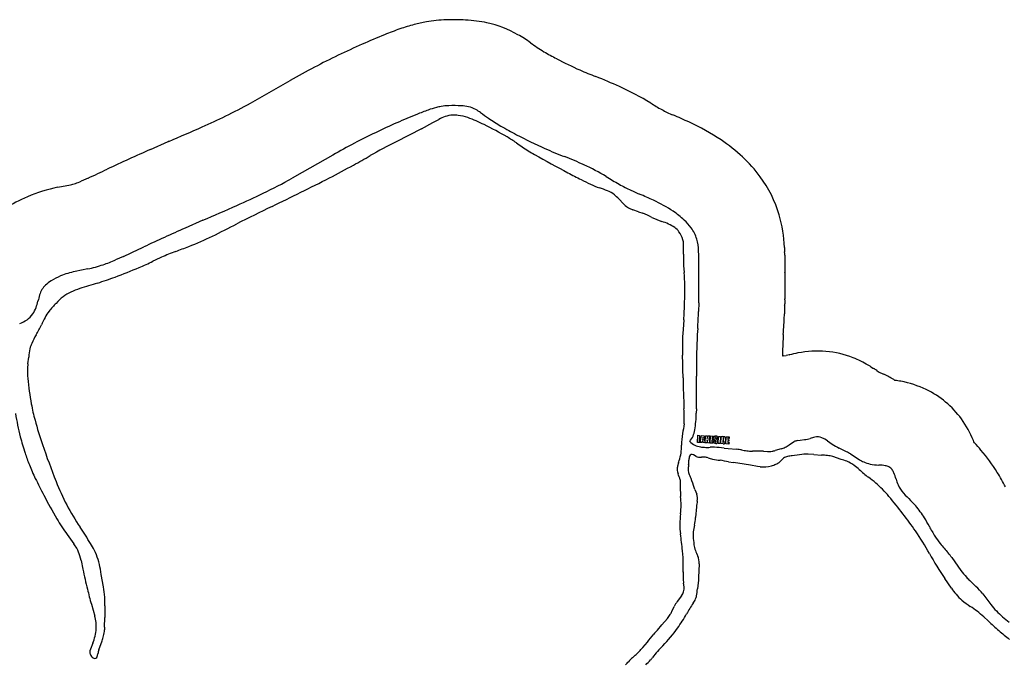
# Model space of a CAD drawing. Extents: x 0.09 to 7.78, y 0.05 to 9.07.
# Tile 11 of 12: x 2.72 to 5.58, y 7.2 to 9.07. Entities that reach past the tile are written whole.
import ezdxf

# ---------------------------------------------------------------- set-up
doc = ezdxf.new("R2010")
doc.units = 0

msp = doc.modelspace()

# ---------------------------------------------------------------- linework, layer by layer
at = {"layer": 'Default', "color": 6, "linetype": 'CONTINUOUS'}
for p, q in [((3.417138, 8.846006), (3.505323, 8.896345)), ((3.389519, 8.830649), (3.417138, 8.846006)), ((3.098867, 8.695841), (3.150464, 8.718465)), ((2.917368, 8.612571), (2.896564, 8.6034)), ((2.8289, 8.585521), (2.865585, 8.593057)), ((4.944393, 8.410887), (4.944919, 8.398057)), ((4.945128, 8.388375), (4.945242, 8.337224)), ((4.945242, 8.336494), (4.94519, 8.260791)), ((4.945175, 8.25827), (4.945047, 8.246362)), ((4.944983, 8.242806), (4.944351, 8.217515)), ((4.941837, 8.095142), (4.949596, 8.096407)), ((4.958441, 8.097688), (4.958732, 8.097725)), ((5.195853, 8.063601), (5.203766, 8.058577)), ((5.212966, 8.052445), (5.217892, 8.049003)), ((5.217892, 8.049003), (5.23313, 8.041722))]:
    msp.add_line(p, q, dxfattribs=at)
at = {"layer": 'Default', "color": 132, "linetype": 'CONTINUOUS'}
for p, q in [((3.887234, 8.75615), (3.92018, 8.773881)), ((3.92018, 8.773881), (3.938154, 8.7833)), ((3.887234, 8.75615), (3.813547, 8.718383)), ((4.475868, 8.537475), (4.462098, 8.551689)), ((4.475868, 8.537475), (4.48088, 8.532719)), ((4.519792, 8.514248), (4.503275, 8.519842)), ((4.519792, 8.514248), (4.531887, 8.509874)), ((4.650225, 8.369081), (4.650847, 8.358438)), ((4.650847, 8.358438), (4.652536, 8.33775)), ((4.651171, 8.199694), (4.64904, 8.17136)), ((2.741782, 8.071449), (2.743882, 8.091454)), ((2.741782, 8.071449), (2.740744, 8.059419)), ((4.687615, 7.802092), (4.679098, 7.806863)), ((4.988172, 7.807358), (4.967293, 7.804101)), ((5.029761, 7.807942), (5.013817, 7.808856)), ((5.029761, 7.807942), (5.052497, 7.806161)), ((5.109771, 7.79389), (5.084833, 7.801956)), ((4.636142, 7.78357), (4.633262, 7.774476)), ((4.781786, 7.786831), (4.795962, 7.784505)), ((4.865613, 7.773222), (4.845725, 7.776838)), ((4.873747, 7.77226), (4.865613, 7.773222)), ((4.683851, 7.706176), (4.679887, 7.71806)), ((4.683851, 7.706176), (4.689242, 7.692405)), ((4.688053, 7.655984), (4.68566, 7.624446)), ((2.8559, 7.575066), (2.875122, 7.548415)), ((2.896292, 7.499738), (2.893007, 7.512774)), ((2.896292, 7.499738), (2.901729, 7.473963)), ((4.64934, 7.466119), (4.649634, 7.489495)), ((4.696405, 7.489842), (4.694835, 7.469442)), ((2.955192, 7.459166), (2.952523, 7.474102)), ((2.961283, 7.422511), (2.955192, 7.459166)), ((4.694835, 7.469442), (4.694364, 7.451327)), ((4.652054, 7.423268), (4.650592, 7.433879)), ((4.69172, 7.425855), (4.690873, 7.416904)), ((4.693734, 7.442132), (4.69172, 7.425855)), ((4.694364, 7.451327), (4.693734, 7.442132)), ((5.430554, 7.419106), (5.411756, 7.447119)), ((2.926447, 7.37242), (2.936616, 7.337535)), ((4.644618, 7.396461), (4.632053, 7.380262)), ((4.616482, 7.35138), (4.623449, 7.365631)), ((2.964968, 7.305209), (2.965172, 7.33388)), ((4.574451, 7.297146), (4.587071, 7.312499)), ((4.587071, 7.312499), (4.60387, 7.331247)), ((5.537633, 7.323617), (5.52475, 7.335526)), ((2.964968, 7.305209), (2.964607, 7.297905)), ((2.93066, 7.258764), (2.923532, 7.241144)), ((2.947829, 7.239169), (2.957393, 7.265891)), ((4.531614, 7.246864), (4.545283, 7.261809)), ((2.944388, 7.223154), (2.945304, 7.228297)), ((2.943591, 7.220605), (2.944388, 7.223154)), ((4.510019, 7.223654), (4.501729, 7.216795))]:
    msp.add_line(p, q, dxfattribs=at)
at = {"layer": 'Default', "color": 202, "linetype": 'CONTINUOUS'}
for p, q in [((3.62926, 8.679228), (3.539858, 8.628195)), ((3.539858, 8.628195), (3.511014, 8.612156)), ((3.250857, 8.489509), (3.19926, 8.466884)), ((4.695129, 8.387818), (4.694603, 8.400648)), ((3.02009, 8.38464), (2.996955, 8.374442)), ((4.695242, 8.336667), (4.695129, 8.387818)), ((2.915885, 8.348169), (2.8792, 8.340634)), ((4.69519, 8.260965), (4.695242, 8.336667)), ((4.695062, 8.249057), (4.69519, 8.260965)), ((4.695062, 8.249057), (4.694429, 8.223766)), ((4.688049, 7.940585), (4.688158, 8.035625)), ((4.688049, 7.940585), (4.687755, 7.928262)), ((4.690818, 7.84337), (4.691924, 7.863849)), ((4.691924, 7.863849), (4.697249, 7.863563)), ((4.697249, 7.863563), (4.696363, 7.847184)), ((4.699418, 7.842923), (4.703228, 7.863255)), ((4.703228, 7.863255), (4.710933, 7.862838)), ((4.710933, 7.862838), (4.712876, 7.842193)), ((4.713792, 7.842166), (4.714898, 7.862645)), ((4.714898, 7.862645), (4.720223, 7.862359)), ((4.720223, 7.862359), (4.719794, 7.854403)), ((4.719794, 7.854403), (4.722589, 7.862229)), ((4.722589, 7.862229), (4.727582, 7.861961)), ((4.727582, 7.861961), (4.724038, 7.85288)), ((4.727621, 7.841441), (4.728727, 7.86192)), ((4.728727, 7.86192), (4.737604, 7.86144)), ((4.733832, 7.857534), (4.733621, 7.853654)), ((4.737384, 7.857339), (4.733832, 7.857534)), ((4.737604, 7.86144), (4.737384, 7.857339)), ((4.745435, 7.854822), (4.745517, 7.85634)), ((4.750426, 7.855361), (4.750379, 7.854552)), ((4.75171, 7.840179), (4.752817, 7.860657)), ((4.752817, 7.860657), (4.758142, 7.860371)), ((4.758142, 7.860371), (4.757035, 7.839893)), ((4.759294, 7.839781), (4.7604, 7.86026)), ((4.7604, 7.86026), (4.764382, 7.860045)), ((4.765536, 7.856471), (4.764808, 7.842998)), ((4.767117, 7.855274), (4.767013, 7.85588)), ((4.76708, 7.853834), (4.767117, 7.855274)), ((4.773569, 7.839033), (4.774675, 7.859512)), ((4.774675, 7.859512), (4.783552, 7.859032)), ((4.783552, 7.859032), (4.783332, 7.854931)), ((4.699381, 7.842908), (4.690818, 7.84337)), ((4.696363, 7.847184), (4.699601, 7.847008)), ((4.699601, 7.847008), (4.699381, 7.842908)), ((4.704931, 7.842625), (4.699418, 7.842923)), ((4.705449, 7.84629), (4.704931, 7.842625)), ((4.707358, 7.846184), (4.705449, 7.84629)), ((4.705582, 7.849922), (4.707403, 7.849822)), ((4.707422, 7.842489), (4.707358, 7.846184)), ((4.712876, 7.842193), (4.707422, 7.842489)), ((4.719117, 7.84188), (4.713792, 7.842166)), ((4.71959, 7.850659), (4.719117, 7.84188)), ((4.721266, 7.841763), (4.71959, 7.850659)), ((4.726768, 7.841465), (4.721266, 7.841763)), ((4.724038, 7.85288), (4.726768, 7.841465)), ((4.736854, 7.840944), (4.727621, 7.841441)), ((4.740403, 7.829051), (4.728415, 7.828997)), ((4.733411, 7.849756), (4.733166, 7.845255)), ((4.733166, 7.845255), (4.737074, 7.845044)), ((4.736736, 7.849575), (4.733411, 7.849756)), ((4.733621, 7.853654), (4.736946, 7.853473)), ((4.736946, 7.853473), (4.736736, 7.849575)), ((4.737074, 7.845044), (4.736854, 7.840944)), ((4.738373, 7.84689), (4.738444, 7.848233)), ((4.738444, 7.848233), (4.743388, 7.847966)), ((4.742486, 7.849602), (4.740471, 7.851181)), ((4.743388, 7.847966), (4.743256, 7.845471)), ((4.750379, 7.854552), (4.745435, 7.854822)), ((4.757035, 7.839893), (4.75171, 7.840179)), ((4.766007, 7.839419), (4.759294, 7.839781)), ((4.766651, 7.845879), (4.766461, 7.844031)), ((4.766651, 7.845879), (4.76708, 7.853834)), ((4.772341, 7.852373), (4.771956, 7.845202)), ((4.782802, 7.838536), (4.773569, 7.839033)), ((4.779359, 7.847348), (4.779114, 7.842847)), ((4.779114, 7.842847), (4.783022, 7.842636)), ((4.782684, 7.847167), (4.779359, 7.847348)), ((4.77978, 7.855126), (4.779569, 7.851246)), ((4.779569, 7.851246), (4.782894, 7.851065)), ((4.783332, 7.854931), (4.77978, 7.855126)), ((4.782894, 7.851065), (4.782684, 7.847167)), ((4.783022, 7.842636), (4.782802, 7.838536)), ((4.958232, 7.836322), (4.967374, 7.842576)), ((4.967374, 7.842576), (4.972732, 7.845443)), ((4.982081, 7.848402), (4.98984, 7.849668)), ((4.98984, 7.849668), (5.002908, 7.851322)), ((5.069761, 7.847525), (5.061848, 7.852549)), ((5.069761, 7.847525), (5.083259, 7.838092)), ((4.768458, 7.826466), (4.780266, 7.82509)), ((4.780266, 7.82509), (4.805218, 7.823217)), ((4.868594, 7.818157), (4.851387, 7.817926)), ((4.883509, 7.817275), (4.894947, 7.816462)), ((4.934348, 7.824623), (4.917162, 7.819655)), ((5.125347, 7.81615), (5.103845, 7.826424)), ((5.136955, 7.809725), (5.161606, 7.793868)), ((5.43193, 7.508045), (5.458082, 7.470602)), ((5.484034, 7.441257), (5.50194, 7.42402)), ((5.521746, 7.402357), (5.545407, 7.371603))]:
    msp.add_line(p, q, dxfattribs=at)
at = {"layer": 'Default', "color": 6, "linetype": 'CONTINUOUS'}
for centre, radius, start, end in [((4.013901, 8.50709), 0.571567, 104.969147, 109.326224), ((3.973623, 8.657732), 0.415633, 99.954167, 104.969147), ((3.971457, 8.670074), 0.403103, 91.678869, 99.954167), ((3.980339, 8.367058), 0.706249, 87.097677, 91.678869), ((3.996887, 8.693475), 0.379413, 77.614517, 87.097677), ((4.008195, 8.744965), 0.326696, 60.614419, 77.614517), ((4.163889, 8.079419), 1.024777, 109.326224, 112.004556), ((4.634887, 6.913556), 2.282018, 113.773994, 117.644), ((4.524318, 7.187531), 1.98674, 112.004556, 114.041049), ((3.973672, 8.683661), 0.397052, 54.311676, 60.614419), ((4.893463, 9.964236), 1.179618, 234.311676, 235.435992), ((4.394895, 9.240549), 0.300816, 235.435992, 239.913228), ((4.752922, 9.858507), 1.014998, 239.913228, 242.275673), ((4.164423, 8.738736), 0.25, 62.068455, 62.275673), ((4.816153, 9.968003), 1.141349, 242.068455, 245.799726), ((4.671758, 6.849295), 2.356054, 117.721431, 119.669812), ((3.692079, 8.713615), 0.25, 117.644, 117.721431), ((4.84701, 10.072182), 1.249106, 246.467626, 248.77637), ((3.62926, 8.679228), 0.25, 119.669812, 119.719183), ((3.90967, 7.658528), 1.340167, 65.558439, 68.77637), ((4.10747, 8.093737), 0.862117, 58.723513, 65.558439), ((2.692859, 10.083504), 1.433521, 295.839478, 299.076607), ((5.268128, 10.00445), 1.373493, 238.723513, 240.271741), ((4.690409, 8.99276), 0.208471, 240.271741, 245.127885), ((4.843039, 9.321993), 0.571362, 245.127885, 247.007261), ((2.347413, 10.796839), 2.226099, 293.891384, 295.839478), ((3.909953, 7.123004), 1.817403, 65.364141, 67.007261), ((4.393348, 8.177087), 0.657764, 56.158457, 65.364141), ((-0.799122, 17.900282), 9.995242, 293.284897, 293.891384), ((3.250857, 8.489509), 0.25, 113.284897, 113.676521), ((4.474231, 8.297719), 0.512526, 47.204386, 56.158457), ((5.080068, 4.177509), 4.933608, 113.676521, 115.290917), ((4.54316, 8.372168), 0.411067, 36.470057, 47.204386), ((0.277791, 14.340975), 6.307296, 294.739666, 295.290917), ((2.809438, 8.803671), 0.218402, 288.837327, 293.510999), ((4.588666, 8.405804), 0.354479, 16.250987, 36.470057), ((2.925036, 8.117478), 0.477814, 101.607198, 112.766594), ((2.841821, 8.708749), 0.118108, 281.607198, 288.837327), ((2.908025, 8.158014), 0.433854, 112.766594, 122.56477), ((4.550751, 8.394752), 0.393973, 2.347132, 16.250987), ((4.695129, 8.387818), 0.25, 0.127552, 2.347132), ((4.695242, 8.336667), 0.25, 359.96022, 360.127552), ((4.69519, 8.260965), 0.25, 359.382257, 359.96022), ((4.695062, 8.249057), 0.25, 358.567231, 359.382257), ((2.770851, 8.305857), 2.175329, 356.091598, 357.556314), ((4.694429, 8.223766), 0.25, 357.556314, 358.567231), ((6.130476, 8.076326), 1.192128, 176.091598, 178.789664), ((7.241143, 8.052861), 2.303043, 178.789664, 178.962276), ((4.982081, 7.848402), 0.25, 99.263557, 100.044389), ((4.98984, 7.849668), 0.25, 97.215285, 99.263557), ((5.056075, 7.73199), 0.378467, 101.031483, 104.904087), ((5.040244, 7.822919), 0.286195, 68.605053, 101.403949), ((5.031548, 7.800723), 0.310034, 59.686874, 68.605053), ((5.061848, 7.852549), 0.25, 57.587001, 59.686874), ((5.069761, 7.847525), 0.25, 55.052933, 57.587001), ((5.125347, 7.81615), 0.25, 63.282675, 64.460501), ((5.049222, 7.664905), 0.419322, 58.874014, 63.282675), ((5.2122, 7.634839), 0.392719, 79.54532, 82.129316), ((5.230564, 7.734359), 0.291519, 64.257006, 79.54532), ((5.237768, 7.749299), 0.274933, 36.166738, 64.257006), ((5.222095, 7.737843), 0.294346, 22.081683, 36.166738), ((5.104377, 7.690086), 0.421383, 21.142088, 22.081683), ((5.123294, 7.484889), 0.517234, 40.502699, 43.674621), ((5.106995, 7.470966), 0.53867, 31.949284, 40.502699), ((5.043058, 7.431093), 0.614022, 27.389056, 31.949284)]:
    msp.add_arc(centre, radius, start, end, dxfattribs=at)
at = {"layer": 'Default', "color": 202, "linetype": 'CONTINUOUS'}
for centre, radius, start, end in [((4.163889, 8.079419), 0.774777, 109.326224, 112.004556), ((4.013901, 8.50709), 0.321567, 104.969147, 109.326224), ((3.973623, 8.657732), 0.165633, 99.954167, 104.969147), ((3.971457, 8.670074), 0.153103, 91.678869, 99.954167), ((3.980339, 8.367058), 0.456249, 87.097677, 91.678869), ((3.996887, 8.693475), 0.129413, 77.614517, 87.097677), ((4.008195, 8.744965), 0.076696, 60.614419, 77.614517), ((3.973672, 8.683661), 0.147052, 54.311676, 60.614419), ((4.893463, 9.964236), 1.429618, 234.311676, 235.435992), ((4.634887, 6.913556), 2.032018, 113.75749, 117.644), ((4.524318, 7.187531), 1.73674, 112.004556, 114.060181), ((4.394895, 9.240549), 0.550816, 235.435992, 239.913228), ((4.752922, 9.858507), 1.264998, 239.913228, 242.275673), ((4.816153, 9.968003), 1.391349, 242.068455, 245.859966), ((4.671758, 6.849295), 2.106054, 117.721431, 119.669812), ((4.84701, 10.072182), 1.499106, 246.412151, 248.77637), ((3.90967, 7.658528), 1.090167, 65.558439, 68.77637), ((4.10747, 8.093737), 0.612117, 58.723513, 65.558439), ((2.692859, 10.083504), 1.683521, 295.839478, 299.076607), ((5.268128, 10.00445), 1.623493, 238.723513, 240.271741), ((4.690409, 8.99276), 0.458471, 240.271741, 245.127885), ((4.843039, 9.321993), 0.821362, 245.127885, 247.007261), ((2.347413, 10.796839), 2.476099, 293.891384, 295.839478), ((3.909953, 7.123004), 1.567403, 65.364141, 67.007261), ((4.393348, 8.177087), 0.407764, 56.158457, 65.364141), ((-0.799122, 17.900282), 10.245242, 293.284897, 293.891384), ((4.474231, 8.297719), 0.262526, 47.204386, 56.158457), ((4.54316, 8.372168), 0.161067, 36.470057, 47.204386), ((5.080068, 4.177509), 4.683608, 113.676521, 115.290917), ((4.588666, 8.405804), 0.104479, 16.250987, 36.470057), ((4.550751, 8.394752), 0.143973, 2.347132, 16.250987), ((0.277791, 14.340975), 6.557296, 294.721361, 295.290917), ((2.809438, 8.803671), 0.468402, 288.837327, 293.599079), ((2.841821, 8.708749), 0.368108, 281.607198, 288.837327), ((2.908025, 8.158014), 0.183854, 112.766594, 122.56477), ((2.925036, 8.117478), 0.227814, 101.607198, 112.766594), ((2.83544, 8.255119), 0.062139, 132.92051, 163.57226), ((2.869177, 8.21884), 0.111681, 122.56477, 132.92051), ((3.073411, 8.184955), 0.310239, 163.57226, 167.146525), ((2.680489, 8.266961), 0.090336, 326.417426, 339.784869), ((2.587538, 8.301188), 0.189389, 339.784869, 345.562985), ((2.696057, 8.259668), 0.073377, 287.138648, 324.437203), ((2.770851, 8.305857), 1.925329, 356.091598, 357.556314), ((6.130476, 8.076326), 1.442128, 176.091598, 178.789664), ((7.241143, 8.052861), 2.553043, 178.789664, 180.386803), ((4.32613, 7.936895), 0.361728, 350.86505, 358.632523), ((4.6172, 7.888504), 0.066685, 320.186113, 352.211592), ((4.862002, 7.827263), 0.158053, 168.617554, 171.75737), ((4.939608, 7.863433), 0.232603, 181.226211, 183.354722), ((4.744714, 7.855326), 0.006054, 173.04098, 211.688632), ((4.74901, 7.85573), 0.01031, 163.767209, 178.171278), ((4.742422, 7.857648), 0.003449, 133.678217, 163.767209), ((4.743268, 7.856619), 0.004779, 105.190741, 132.485877), ((4.7442, 7.853186), 0.008336, 85.919795, 105.190741), ((4.747129, 7.856138), 0.003425, 173.98107, 200.485388), ((4.745799, 7.856562), 0.002077, 145.280138, 181.798779), ((4.744707, 7.857228), 0.000803, 84.36326, 139.962784), ((4.744821, 7.857353), 0.000675, 24.551594, 92.950351), ((4.744752, 7.853928), 0.007573, 54.664853, 89.689464), ((4.742035, 7.856767), 0.003508, 353.001541, 374.296164), ((4.747461, 7.857748), 0.00289, 16.389798, 54.664853), ((4.739982, 7.85634), 0.010489, 354.641323, 372.236396), ((4.763558, 7.830791), 0.029265, 78.633867, 88.387261), ((4.765507, 7.853128), 0.003343, 71.299475, 89.50544), ((4.766278, 7.855545), 0.000807, 24.485475, 68.135428), ((4.76831, 7.855135), 0.004464, 48.040788, 76.854139), ((4.768666, 7.855791), 0.003743, 10.055403, 45.374976), ((4.749437, 7.854465), 0.023, 354.77944, 364.937107), ((5.056075, 7.73199), 0.128467, 100.581373, 106.721461), ((5.040244, 7.822919), 0.036195, 68.605053, 102.37911), ((5.031548, 7.800723), 0.060034, 59.686874, 68.605053), ((4.709692, 7.888874), 0.059649, 226.222404, 260.960689), ((4.713338, 7.911793), 0.082857, 260.960689, 268.47296), ((4.719224, 8.132598), 0.30374, 268.47296, 271.73399), ((4.750068, 7.845925), 0.011735, 175.281588, 191.189652), ((4.741925, 7.844379), 0.003448, 192.246921, 227.995085), ((4.743181, 7.85464), 0.004395, 214.580142, 231.921947), ((4.744152, 7.847098), 0.006961, 229.358514, 269.736792), ((4.735864, 7.626307), 0.202795, 80.751012, 88.717255), ((4.734185, 7.83721), 0.014915, 44.187858, 56.182896), ((4.747044, 7.845008), 0.003817, 173.033975, 194.412489), ((4.744047, 7.844381), 0.00077, 204.784897, 274.406563), ((4.747157, 7.856984), 0.003828, 212.282068, 241.937314), ((4.744198, 7.844484), 0.000875, 263.978232, 319.18236), ((4.74485, 7.846867), 0.006769, 263.80639, 309.264136), ((4.743093, 7.845143), 0.002154, 325.118007, 361.84608), ((4.741276, 7.84583), 0.004018, 351.164125, 386.230515), ((4.728423, 7.827894), 0.030787, 50.682695, 56.631245), ((4.742908, 7.845246), 0.008188, 34.595983, 52.165489), ((4.746981, 7.843837), 0.003085, 314.24685, 344.388111), ((4.745566, 7.847562), 0.004701, 9.459881, 29.750543), ((4.739818, 7.845838), 0.010523, 344.388111, 358.077018), ((4.738339, 7.846358), 0.012028, 355.839213, 369.459881), ((4.765145, 7.844751), 0.001785, 259.115189, 305.585322), ((4.767167, 7.85253), 0.013162, 264.945353, 278.15438), ((4.764945, 7.844187), 0.001523, 324.368195, 354.121502), ((4.768453, 7.84293), 0.003478, 279.611289, 311.712965), ((4.768675, 7.842438), 0.002967, 314.840099, 345.654575), ((4.752264, 7.845716), 0.019699, 348.245232, 358.504195), ((4.914908, 7.897156), 0.075093, 285.003045, 295.152867), ((4.910251, 7.90031), 0.079979, 297.212962, 306.863801), ((4.990995, 7.803989), 0.045299, 101.349721, 113.777133), ((4.98349, 7.973599), 0.123809, 279.02342, 286.721461), ((5.176863, 7.979238), 0.169363, 236.448882, 244.460501), ((4.787392, 7.637717), 0.186355, 80.055701, 84.511154), ((4.887361, 8.207906), 0.392532, 260.055701, 262.248271), ((4.849851, 7.932352), 0.114436, 262.248271, 270.769195), ((4.867673, 7.676087), 0.142073, 83.600109, 89.62852), ((4.897141, 7.874378), 0.057957, 267.830952, 281.215936), ((4.887958, 7.920688), 0.105169, 281.215936, 286.122376), ((5.049222, 7.664905), 0.169322, 58.792304, 63.282675), ((5.224686, 7.891929), 0.116598, 237.248387, 244.853544), ((5.208259, 7.856937), 0.077942, 244.853544, 259.251838), ((5.227286, 7.957172), 0.179966, 259.251838, 267.320377), ((5.2122, 7.634839), 0.142719, 79.54532, 87.320377), ((5.230564, 7.734359), 0.041519, 64.257006, 79.54532), ((5.237768, 7.749299), 0.024933, 36.166738, 64.257006), ((5.222095, 7.737843), 0.044346, 22.081683, 36.166738), ((5.104377, 7.690086), 0.171383, 15.714388, 22.081683), ((5.397867, 7.772662), 0.133503, 195.714388, 203.274432), ((5.362517, 7.759582), 0.095881, 204.441244, 222.079849), ((5.58193, 7.957697), 0.391502, 222.079849, 226.320011), ((5.123294, 7.484889), 0.267234, 40.502699, 45.214922), ((5.106995, 7.470966), 0.28867, 31.949284, 40.502699), ((5.043058, 7.431093), 0.364022, 27.389056, 31.949284), ((5.74032, 7.79235), 0.421269, 207.389056, 211.818024), ((5.543431, 7.670188), 0.18956, 211.818024, 219.700741), ((6.260163, 8.265246), 1.121118, 219.700741, 221.53439), ((5.210856, 7.34358), 0.27554, 36.646921, 40.319301), ((5.618667, 7.587489), 0.19862, 216.049976, 223.469542), ((5.688893, 7.654059), 0.295384, 223.469542, 226.089536), ((5.342221, 7.258108), 0.230297, 38.781987, 46.089536), ((5.729021, 7.512871), 0.23167, 217.573894, 229.769782), ((5.975328, 7.804025), 0.613033, 229.769782, 232.103237)]:
    msp.add_arc(centre, radius, start, end, dxfattribs=at)
at = {"layer": 'Default', "color": 132, "linetype": 'CONTINUOUS'}
for centre, radius, start, end in [((4.007971, 8.650061), 0.150422, 110.14735, 117.654621), ((3.981031, 8.72349), 0.072208, 91.943828, 110.14735), ((3.981655, 8.70512), 0.090589, 81.808534, 91.943828), ((3.971507, 8.634626), 0.161809, 71.680086, 81.808534), ((3.939843, 8.538994), 0.262547, 65.857664, 71.680086), ((3.765675, 8.150406), 0.688381, 63.764022, 65.857664), ((3.562162, 7.737468), 1.148746, 59.987832, 63.764022), ((4.702153, 6.98466), 1.948183, 117.137049, 119.654941), ((3.937373, 8.387034), 0.398599, 55.341207, 59.987832), ((4.615653, 9.343876), 0.774306, 234.321742, 235.8044), ((4.461819, 9.117479), 0.500591, 235.8044, 240.684425), ((1.212936, 13.113102), 5.103941, 299.030684, 299.654941), ((6.651479, 13.016924), 4.972758, 240.684425, 241.96137), ((2.541041, 10.72016), 2.367147, 297.100317, 299.030684), ((0.040491, 15.606598), 7.85623, 295.741656, 297.100317), ((5.441846, 10.74563), 2.399436, 241.96137, 242.990988), ((4.712857, 9.315465), 0.794195, 242.990988, 245.192577), ((4.517085, 8.891921), 0.327594, 245.192577, 250.097678), ((4.266449, 8.165468), 0.440946, 68.384279, 71.609082), ((4.400378, 8.503464), 0.077382, 50.997767, 68.384279), ((4.356864, 8.449733), 0.146523, 44.093688, 50.997767), ((5.653938, 3.964385), 5.068626, 115.741656, 117.035487), ((4.522315, 8.579249), 0.062305, 228.315336, 243.365366), ((4.525642, 8.585883), 0.069726, 243.365366, 251.2899), ((4.327403, 8.012574), 0.537699, 64.554395, 67.648093), ((4.677949, 8.74931), 0.278181, 244.554395, 251.004721), ((4.532743, 8.317838), 0.177086, 65.2557, 72.020874), ((0.639522, 13.79068), 5.963166, 296.268482, 297.035487), ((4.560833, 8.378786), 0.109976, 54.408889, 65.2557), ((4.595757, 8.425286), 0.051854, 36.815242, 55.887084), ((2.921429, 9.167189), 0.807221, 290.971016, 296.268482), ((4.579093, 8.412813), 0.072669, 16.153125, 36.815242), ((4.594178, 8.418945), 0.056499, 2.603829, 14.435183), ((2.222012, 10.991993), 2.761472, 290.11869, 290.971016), ((3.95404, 8.405917), 0.696753, 358.737292, 361.282498), ((4.247551, 5.978345), 2.650416, 114.924827, 115.519715), ((3.355142, 7.898696), 0.532837, 110.11869, 114.924827), ((4.93746, 8.374485), 0.287286, 176.791816, 181.077899), ((2.152434, 10.550327), 2.380172, 290.740475, 292.5592), ((2.739227, 9.137814), 0.850624, 292.5592, 295.519715), ((2.720973, 9.048943), 0.774747, 286.750844, 290.740475), ((4.134239, 8.295438), 0.520021, 0.487408, 4.667028), ((2.992237, 7.991437), 0.315414, 108.411418, 113.467991), ((3.483029, 6.517043), 1.869349, 106.750844, 108.411418), ((3.34601, 8.288733), 1.308279, 357.15783, 360.487408), ((2.968849, 8.115969), 0.196146, 129.613483, 137.743888), ((2.907443, 8.186747), 0.102492, 113.467991, 128.396497), ((3.055638, 8.019479), 0.325528, 135.445366, 140.855296), ((3.212889, 7.993998), 0.47218, 153.215093, 156.138706), ((2.8813, 8.161386), 0.100736, 140.855296, 153.215093), ((3.703033, 8.271008), 0.950816, 355.698629, 357.15783), ((2.401401, 8.370189), 0.422421, 329.584495, 333.999157), ((5.265591, 8.124987), 0.618293, 175.698629, 179.503354), ((3.003271, 8.016855), 0.2755, 149.584495, 155.432492), ((2.913363, 8.080035), 0.169866, 167.779441, 176.14528), ((2.832022, 8.095141), 0.087205, 155.432492, 166.167003), ((5.466599, 8.123244), 0.819309, 179.503354, 181.797574), ((0.436352, 7.965376), 4.213415, 0.892117, 1.797574), ((2.94151, 8.047195), 0.201138, 176.515697, 185.102121), ((3.503253, 8.09735), 0.765115, 185.102121, 190.700066), ((8.142304, 8.08537), 3.493471, 180.892117, 182.376186), ((3.36784, 8.071764), 0.627306, 190.700066, 195.146833), ((3.726953, 8.103214), 1.036634, 189.765861, 193.58542), ((3.575233, 7.895855), 1.07753, 0.090468, 2.376186), ((3.858051, 8.204463), 1.13516, 195.146833, 198.870433), ((6.027882, 7.636572), 1.399667, 169.253633, 170.454209), ((3.359415, 8.022766), 0.660532, 194.291159, 198.575056), ((4.865283, 7.832079), 0.220744, 170.454209, 179.210481), ((5.153953, 8.647402), 2.50467, 198.870433, 201.491684), ((4.498996, 7.832501), 0.145587, 343.104172, 361.031067), ((3.338593, 8.013388), 0.637812, 198.372337, 201.649473), ((4.688888, 7.793374), 0.022677, 155.1617, 184.605371), ((4.677132, 7.798816), 0.009723, 114.962537, 155.1617), ((4.675167, 7.800167), 0.007764, 59.584344, 105.990373), ((4.696576, 7.818945), 0.019087, 241.999415, 262.138908), ((4.697754, 7.834412), 0.034582, 263.71066, 278.769031), ((4.708293, 7.76609), 0.034548, 83.357439, 98.769031), ((4.704532, 7.745524), 0.055427, 71.793509, 81.954411), ((4.762309, 7.921188), 0.129495, 251.793509, 257.938839), ((4.958021, 7.775971), 0.026728, 99.99231, 127.317841), ((4.980304, 7.649493), 0.155154, 94.8105, 99.99231), ((5.008739, 7.675541), 0.133412, 87.818626, 98.867849), ((5.043885, 7.548837), 0.257468, 84.331441, 88.083067), ((5.061302, 7.724312), 0.08113, 73.140358, 84.331441), ((3.306439, 8.000625), 0.603217, 201.649473, 205.757528), ((4.664353, 7.76463), 0.032612, 162.428388, 180.965332), ((4.473635, 7.840205), 0.172093, 340.786095, 343.104172), ((4.770402, 7.764123), 0.106107, 172.135017, 177.938437), ((4.559623, 7.793239), 0.106673, 352.135017, 359.094298), ((4.792801, 8.096914), 0.307791, 259.223392, 263.360534), ((4.64844, 7.106207), 0.693563, 78.915212, 80.976867), ((4.6787, 6.858104), 0.933793, 79.696189, 82.785968), ((4.882121, 7.857065), 0.085218, 264.360437, 286.487863), ((4.878151, 7.882125), 0.110423, 284.772418, 292.008125), ((4.90348, 7.81946), 0.042833, 292.008125, 300.590223), ((4.906796, 7.813851), 0.036317, 300.590223, 315.453309), ((5.006265, 7.721551), 0.099401, 130.418902, 137.757581), ((5.053318, 7.598957), 0.202943, 69.127491, 73.848899), ((5.095012, 7.7083), 0.08592, 52.178235, 69.127491), ((4.991529, 7.574995), 0.254677, 47.917226, 52.178235), ((4.666486, 7.766043), 0.034796, 183.231951, 203.465871), ((4.338416, 7.632558), 0.319401, 18.638518, 21.995906), ((4.713796, 7.76616), 0.049464, 177.938437, 206.32019), ((4.446559, 7.640245), 0.245961, 18.443505, 25.009132), ((5.433941, 8.064919), 0.405439, 227.917226, 232.860473), ((4.828526, 7.265563), 0.597305, 50.26281, 52.860473), ((4.012888, 8.34149), 1.387601, 205.757528, 208.012944), ((3.470909, 7.984716), 0.695861, 201.491684, 213.894974), ((5.134471, 7.719209), 0.493647, 178.268999, 183.88532), ((4.165495, 7.748492), 0.475772, 358.268999, 358.331274), ((5.053236, 7.53587), 0.245794, 44.032161, 50.26281), ((4.072219, 8.355158), 1.446487, 207.387129, 210.488789), ((4.433254, 7.660644), 0.21021, 353.188389, 366.862096), ((4.654713, 7.679966), 0.036701, 348.062786, 379.811233), ((4.940377, 7.426761), 0.402771, 40.060893, 44.032161), ((4.06596, 6.691453), 1.545261, 37.657566, 40.060893), ((4.922576, 7.627641), 0.23623, 169.084045, 173.108861), ((4.957546, 7.598018), 0.317808, 173.188389, 178.704793), ((4.347515, 6.90873), 1.189617, 34.675965, 37.657566), ((3.338777, 7.923321), 0.595358, 210.488789, 215.799453), ((4.849209, 7.604504), 0.209392, 179.809167, 187.586445), ((5.058828, 7.52612), 0.38409, 168.55807, 171.510048), ((4.472106, 7.64487), 0.214528, 348.55807, 354.536719), ((1.468222, 6.639221), 1.716837, 32.004887, 33.894974), ((2.824281, 7.334809), 1.833418, 6.050141, 7.586445), ((4.74509, 7.572952), 0.066876, 171.510048, 182.719453), ((5.281357, 7.621378), 0.605271, 184.890316, 187.210428), ((4.704796, 7.155902), 0.755171, 28.798937, 34.675965), ((2.749631, 7.45791), 0.154722, 29.936879, 35.799453), ((2.71319, 7.417311), 0.24872, 26.721503, 32.004887), ((4.767265, 7.558789), 0.087422, 188.80482, 199.915913), ((2.801731, 7.487913), 0.0946, 15.236075, 29.936879), ((2.794333, 7.458159), 0.157875, 16.283483, 26.721503), ((4.263068, 7.487304), 0.386572, 0.32473, 6.050141), ((4.929906, 7.617716), 0.26041, 199.915913, 203.88365), ((4.646921, 7.49137), 0.049507, 358.23177, 384.985351), ((6.056867, 7.899177), 0.787733, 208.798937, 215.020599), ((2.68553, 7.426377), 0.271225, 10.134599, 16.283483), ((4.899949, 7.895491), 2.042197, 191.911985, 193.580849), ((4.930384, 7.455338), 0.281251, 177.803071, 181.155908), ((4.765117, 7.452003), 0.11595, 181.155908, 188.992667), ((3.854386, 7.642912), 0.966559, 193.580849, 196.251284), ((2.67915, 7.368445), 0.287266, 4.963848, 10.84839), ((4.606851, 7.423679), 0.046552, 324.221154, 341.078771), ((4.618038, 7.41858), 0.034337, 343.073829, 367.846346), ((4.643296, 7.406841), 0.046484, 335.62488, 347.398043), ((4.573551, 7.419529), 0.117352, 348.78185, 358.718259), ((5.606457, 7.537145), 0.211837, 213.863439, 219.883087), ((5.544969, 7.485764), 0.131707, 219.883087, 230.551145), ((2.708105, 7.375548), 0.257846, 358.184692, 363.948001), ((4.722722, 7.317099), 0.110501, 145.137857, 153.947278), ((5.13827, 7.06935), 0.551989, 146.384448, 150.160993), ((4.603441, 7.424899), 0.090239, 326.384448, 335.62488), ((5.639903, 7.601137), 0.281117, 230.551145, 236.691305), ((4.328899, 7.324179), 1.363762, 178.184692, 179.59242), ((4.54356, 7.381818), 0.078706, 320.019561, 329.679146), ((4.489251, 7.41358), 0.141621, 329.679146, 333.947278), ((4.22972, 7.590503), 0.495419, 324.519009, 330.160993), ((5.319356, 7.113314), 0.302596, 47.25242, 56.691305), ((2.83605, 7.308221), 0.104751, 356.105271, 376.251284), ((6.015788, 7.820838), 0.689826, 226.119821, 229.568747), ((2.773133, 7.317924), 0.168269, 339.416125, 354.263821), ((2.866481, 7.304554), 0.098351, 345.719658, 356.12357), ((4.143143, 7.597928), 0.524111, 320.110127, 323.350488), ((4.671943, 7.198934), 0.138385, 134.789178, 141.502007), ((4.282822, 7.552653), 0.430209, 315.602297, 324.519009), ((6.184434, 8.018778), 0.949868, 229.568747, 232.01858), ((2.807236, 7.319633), 0.159484, 340.307305, 345.719658), ((2.946947, 7.231671), 0.025259, 157.974392, 177.310243), ((2.939607, 7.233069), 0.017892, 180.679337, 214.229656), ((3.014747, 7.217896), 0.070218, 162.364883, 171.482051), ((4.395113, 7.351571), 0.171948, 311.932798, 317.221712), ((4.429979, 7.323088), 0.127042, 315.970759, 323.130877), ((4.857024, 6.990397), 0.373433, 135.602297, 142.599987), ((2.941481, 7.23382), 0.019869, 212.98172, 247.984747), ((2.936812, 7.221628), 0.006819, 245.951769, 290.293656), ((2.935164, 7.223027), 0.008768, 297.240504, 343.964621), ((4.431191, 7.254824), 0.077223, 310.347718, 320.819826), ((4.551173, 7.157038), 0.07756, 129.605013, 140.819826), ((4.458357, 7.294569), 0.127864, 309.872026, 318.678137), ((4.372759, 7.369827), 0.241842, 318.678137, 320.871804)]:
    msp.add_arc(centre, radius, start, end, dxfattribs=at)

doc.saveas('drawing.dxf')
